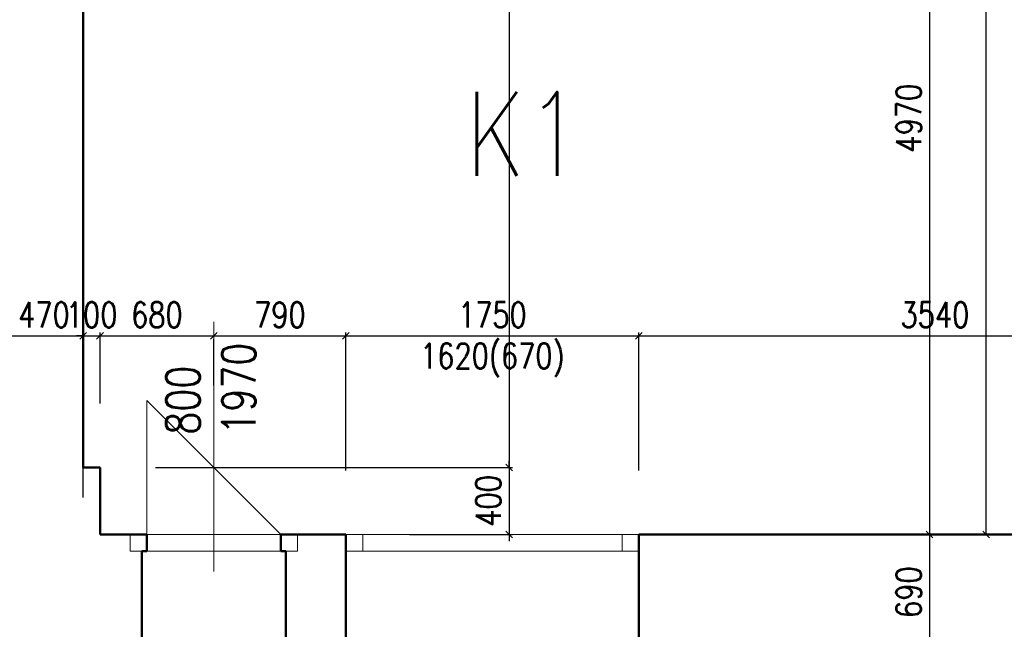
# Model space of a CAD drawing. Header units: millimetres. Extents: x -238874 to 551972, y -298952 to 658415.
# Tile 142 of 256: x 73048 to 78933, y 57083 to 60723. Entities that reach past the tile are written whole.
import ezdxf

# ---------------------------------------------------------------- set-up
doc = ezdxf.new("R2010")
doc.units = ezdxf.units.MM
doc.header["$LTSCALE"] = 20
doc.layers.add('CZ', color=255, linetype='Continuous')
doc.layers.add('KOTY', color=8, linetype='Continuous')
doc.layers.add('NOSNÉ', color=8, linetype='Continuous', lineweight=50)
doc.layers.add('PRUCHODY', color=7, linetype='Continuous', lineweight=18)
doc.styles.add('SIMPLEX', font='SIMPLEX.shx', dxfattribs={"width": 0.8, "bigfont": 'CAD13.shx'})
doc.styles.get("Standard").update_dxf_attribs({"font": 'simplex.shx', "width": 0.8})
doc.dimstyles.new('CKA', dxfattribs={"dimtxt": 200, "dimasz": 40, "dimexe": 20, "dimexo": 0.2, "dimgap": 50, "dimtad": 1, "dimdec": 0, "dimrnd": 1, "dimzin": 0, "dimdsep": 46, "dimtxsty": 'Standard', "dimblk1": 'OBLIQUE', "dimblk2": 'OBLIQUE', "dimsah": 1, "dimcen": 0.09, "dimclrd": 253, "dimclre": 253, "dimclrt": 253, "dimadec": 0, "dimazin": 0, "dimtfac": 1, "dimtdec": 0, "dimtix": 1, "dimtmove": 2, "dimatfit": 3, "dimfxl": 1, "dimtolj": 1, "dimtzin": 0, "dimarcsym": 0})

# ---------------------------------------------------------------- blocks, each defined once
blk = doc.blocks.new('_OBLIQUE')
at = {"color": 0, "linetype": 'ByBlock'}
blk.add_line((-0.5, -0.5), (0.5, 0.5), dxfattribs=at)
blk = doc.blocks.new('*D1181')
at = {"layer": 'DEFPOINTS', "color": 0, "transparency": 16777216}
for p in [(78824.8, 77550), (80288, 77550), (80288, 57650)]:
    blk.add_point(p, dxfattribs=at)
at = {"layer": 'KOTY', "lineweight": -2, "transparency": 16777216}
for p, q in [((79907.2, 77550), (78804.8, 77550)), ((78824.8, 57650), (78824.8, 77550))]:
    blk.add_line(p, q, dxfattribs=at)
at = {"layer": 'KOTY', "lineweight": -2, "transparency": 16777216, "xscale": 40, "yscale": 40, "zscale": 40}
for p, rotation in [((78824.8, 77550), 90), ((78824.8, 57650), 270)]:
    blk.add_blockref('_OBLIQUE', p, dxfattribs=dict(at, rotation=rotation))
at = {"layer": 'KOTY', "transparency": 16777216, "insert": (78699.8, 67600), "char_height": 150, "attachment_point": 5, "rotation": 90, "style": 'SIMPLEX'}
blk.add_mtext('\\A1;19900', dxfattribs=at)
blk = doc.blocks.new('*D1244')
at = {"layer": 'DEFPOINTS', "color": 0, "transparency": 16777216}
for p in [(79652.4, 62620), (78486.6, 57650), (80022.4, 57650)]:
    blk.add_point(p, dxfattribs=at)
at = {"layer": 'KOTY', "lineweight": -2, "transparency": 16777216}
for p, q in [((78486.6, 62620), (78486.6, 57650)), ((79641.6, 57650), (78466.6, 57650))]:
    blk.add_line(p, q, dxfattribs=at)
at = {"layer": 'KOTY', "lineweight": -2, "transparency": 16777216, "xscale": 40, "yscale": 40, "zscale": 40}
for p, rotation in [((78486.6, 62620), 90), ((78486.6, 57650), 270)]:
    blk.add_blockref('_OBLIQUE', p, dxfattribs=dict(at, rotation=rotation))
at = {"layer": 'KOTY', "transparency": 16777216, "insert": (78361.6, 60135), "char_height": 150, "attachment_point": 5, "rotation": 90, "style": 'SIMPLEX'}
blk.add_mtext('\\A1;4970', dxfattribs=at)
blk = doc.blocks.new('*D1245')
at = {"layer": 'DEFPOINTS', "color": 0, "transparency": 16777216}
for p in [(74678, 65080), (73478, 58050), (75974, 58050)]:
    blk.add_point(p, dxfattribs=at)
at = {"layer": 'KOTY', "lineweight": -2, "transparency": 16777216}
for p, q in [((75974, 65080), (75974, 58050)), ((73858.7, 58050), (75994, 58050))]:
    blk.add_line(p, q, dxfattribs=at)
at = {"layer": 'KOTY', "lineweight": -2, "transparency": 16777216, "xscale": 40, "yscale": 40, "zscale": 40}
for p, rotation in [((75974, 65080), 90), ((75974, 58050), 270)]:
    blk.add_blockref('_OBLIQUE', p, dxfattribs=dict(at, rotation=rotation))
at = {"layer": 'KOTY', "transparency": 16777216, "insert": (75849, 61565), "char_height": 150, "attachment_point": 5, "rotation": 90, "style": 'SIMPLEX'}
blk.add_mtext('\\A1;7030', dxfattribs=at)
blk = doc.blocks.new('*D1247')
at = {"layer": 'DEFPOINTS', "color": 0, "transparency": 16777216}
for p in [(80288, 58836.1), (76748, 57650), (80288, 57650)]:
    blk.add_point(p, dxfattribs=at)
at = {"layer": 'KOTY', "lineweight": -2, "transparency": 16777216}
for p, q in [((80288, 58030.8), (80288, 58856.1)), ((76748, 58836.1), (80288, 58836.1))]:
    blk.add_line(p, q, dxfattribs=at)
at = {"layer": 'KOTY', "lineweight": -2, "transparency": 16777216, "xscale": 40, "yscale": 40, "zscale": 40, "rotation": 180}
blk.add_blockref('_OBLIQUE', (76748, 58836.1), dxfattribs=at)
at = {"layer": 'KOTY', "lineweight": -2, "transparency": 16777216, "xscale": 40, "yscale": 40, "zscale": 40}
blk.add_blockref('_OBLIQUE', (80288, 58836.1), dxfattribs=at)
at = {"layer": 'KOTY', "transparency": 16777216, "insert": (78518, 58961.1), "char_height": 150, "attachment_point": 5, "style": 'SIMPLEX'}
blk.add_mtext('\\A1;3540', dxfattribs=at)
blk = doc.blocks.new('*D1248')
at = {"layer": 'DEFPOINTS', "color": 0, "transparency": 16777216}
for p in [(73478, 58050), (74998, 57650), (75974, 57650)]:
    blk.add_point(p, dxfattribs=at)
at = {"layer": 'KOTY', "lineweight": -2, "transparency": 16777216}
for p, q in [((75974, 58050), (75974, 58090)), ((75974, 58050), (75974, 57650)), ((75378.7, 57650), (75994, 57650)), ((75974, 57650), (75974, 57610))]:
    blk.add_line(p, q, dxfattribs=at)
at = {"layer": 'KOTY', "lineweight": -2, "transparency": 16777216, "xscale": 40, "yscale": 40, "zscale": 40}
for p, rotation in [((75974, 58050), 270), ((75974, 57650), 90)]:
    blk.add_blockref('_OBLIQUE', p, dxfattribs=dict(at, rotation=rotation))
at = {"layer": 'KOTY', "transparency": 16777216, "insert": (75849, 57850), "char_height": 150, "attachment_point": 5, "rotation": 90, "style": 'SIMPLEX'}
blk.add_mtext('\\A1;400', dxfattribs=at)
blk = doc.blocks.new('*D1250')
at = {"layer": 'DEFPOINTS', "color": 0, "transparency": 16777216}
for p in [(73428, 58836.1), (72958, 57490), (73428, 57490)]:
    blk.add_point(p, dxfattribs=at)
at = {"layer": 'KOTY', "lineweight": -2, "transparency": 16777216}
for p, q in [((73428, 57870.8), (73428, 58856.1)), ((72958, 58836.1), (73428, 58836.1))]:
    blk.add_line(p, q, dxfattribs=at)
at = {"layer": 'KOTY', "lineweight": -2, "transparency": 16777216, "xscale": 40, "yscale": 40, "zscale": 40, "rotation": 180}
blk.add_blockref('_OBLIQUE', (72958, 58836.1), dxfattribs=at)
at = {"layer": 'KOTY', "lineweight": -2, "transparency": 16777216, "xscale": 40, "yscale": 40, "zscale": 40}
blk.add_blockref('_OBLIQUE', (73428, 58836.1), dxfattribs=at)
at = {"layer": 'KOTY', "transparency": 16777216, "insert": (73193, 58961.1), "char_height": 150, "attachment_point": 5, "style": 'SIMPLEX'}
blk.add_mtext('\\A1;470', dxfattribs=at)
blk = doc.blocks.new('*D1251')
at = {"layer": 'DEFPOINTS', "color": 0, "transparency": 16777216}
for p in [(73528, 58836.1), (73528, 58050), (73428, 57490)]:
    blk.add_point(p, dxfattribs=at)
at = {"layer": 'KOTY', "lineweight": -2, "transparency": 16777216}
for p, q in [((73528, 58430.8), (73528, 58856.1)), ((73428, 58836.1), (73388, 58836.1)), ((73428, 58836.1), (73528, 58836.1)), ((73528, 58836.1), (73568, 58836.1))]:
    blk.add_line(p, q, dxfattribs=at)
at = {"layer": 'KOTY', "lineweight": -2, "transparency": 16777216, "xscale": 40, "yscale": 40, "zscale": 40}
blk.add_blockref('_OBLIQUE', (73428, 58836.1), dxfattribs=at)
at = {"layer": 'KOTY', "lineweight": -2, "transparency": 16777216, "xscale": 40, "yscale": 40, "zscale": 40, "rotation": 180}
blk.add_blockref('_OBLIQUE', (73528, 58836.1), dxfattribs=at)
at = {"layer": 'KOTY', "transparency": 16777216, "insert": (73478, 58961.1), "char_height": 150, "attachment_point": 5, "style": 'SIMPLEX'}
blk.add_mtext('\\A1;100', dxfattribs=at)
blk = doc.blocks.new('*D1252')
at = {"layer": 'DEFPOINTS', "color": 0, "transparency": 16777216}
for p in [(74208, 58918.9), (74208, 58836.1), (73528, 58050)]:
    blk.add_point(p, dxfattribs=at)
at = {"layer": 'KOTY', "lineweight": -2, "transparency": 16777216}
for p, q in [((73528, 58836.1), (74208, 58836.1)), ((74208, 58538.2), (74208, 58816.1))]:
    blk.add_line(p, q, dxfattribs=at)
at = {"layer": 'KOTY', "lineweight": -2, "transparency": 16777216, "xscale": 40, "yscale": 40, "zscale": 40, "rotation": 180}
blk.add_blockref('_OBLIQUE', (73528, 58836.1), dxfattribs=at)
at = {"layer": 'KOTY', "lineweight": -2, "transparency": 16777216, "xscale": 40, "yscale": 40, "zscale": 40}
blk.add_blockref('_OBLIQUE', (74208, 58836.1), dxfattribs=at)
at = {"layer": 'KOTY', "transparency": 16777216, "insert": (73868, 58961.1), "char_height": 150, "attachment_point": 5, "style": 'SIMPLEX'}
blk.add_mtext('\\A1;680', dxfattribs=at)
blk = doc.blocks.new('*D1253')
at = {"layer": 'DEFPOINTS', "color": 0, "transparency": 16777216}
for p in [(74208, 58918.9), (74998, 58836.1), (74998, 57650)]:
    blk.add_point(p, dxfattribs=at)
at = {"layer": 'KOTY', "lineweight": -2, "transparency": 16777216}
for p, q in [((74998, 58030.8), (74998, 58856.1)), ((74208, 58836.1), (74998, 58836.1))]:
    blk.add_line(p, q, dxfattribs=at)
at = {"layer": 'KOTY', "lineweight": -2, "transparency": 16777216, "xscale": 40, "yscale": 40, "zscale": 40, "rotation": 180}
blk.add_blockref('_OBLIQUE', (74208, 58836.1), dxfattribs=at)
at = {"layer": 'KOTY', "lineweight": -2, "transparency": 16777216, "xscale": 40, "yscale": 40, "zscale": 40}
blk.add_blockref('_OBLIQUE', (74998, 58836.1), dxfattribs=at)
at = {"layer": 'KOTY', "transparency": 16777216, "insert": (74603, 58961.1), "char_height": 150, "attachment_point": 5, "style": 'SIMPLEX'}
blk.add_mtext('\\A1;790', dxfattribs=at)
blk = doc.blocks.new('*D1254')
at = {"layer": 'DEFPOINTS', "color": 0, "transparency": 16777216}
for p in [(76748, 58836.1), (74998, 57650), (76748, 57650)]:
    blk.add_point(p, dxfattribs=at)
at = {"layer": 'KOTY', "lineweight": -2, "transparency": 16777216}
for p, q in [((76748, 58030.8), (76748, 58856.1)), ((74998, 58836.1), (76748, 58836.1))]:
    blk.add_line(p, q, dxfattribs=at)
at = {"layer": 'KOTY', "lineweight": -2, "transparency": 16777216, "xscale": 40, "yscale": 40, "zscale": 40, "rotation": 180}
blk.add_blockref('_OBLIQUE', (74998, 58836.1), dxfattribs=at)
at = {"layer": 'KOTY', "lineweight": -2, "transparency": 16777216, "xscale": 40, "yscale": 40, "zscale": 40}
blk.add_blockref('_OBLIQUE', (76748, 58836.1), dxfattribs=at)
at = {"layer": 'KOTY', "transparency": 16777216, "insert": (75873, 58961.1), "char_height": 150, "attachment_point": 5, "style": 'SIMPLEX'}
blk.add_mtext('\\A1;1750', dxfattribs=at)
blk = doc.blocks.new('*D1258')
at = {"layer": 'DEFPOINTS', "color": 0, "transparency": 16777216}
for p in [(80022.4, 57650), (78486.6, 56960), (80022.4, 56960)]:
    blk.add_point(p, dxfattribs=at)
at = {"layer": 'KOTY', "lineweight": -2, "transparency": 16777216}
for p, q in [((78486.6, 57650), (78486.6, 56960)), ((79641.6, 56960), (78466.6, 56960))]:
    blk.add_line(p, q, dxfattribs=at)
at = {"layer": 'KOTY', "lineweight": -2, "transparency": 16777216, "xscale": 40, "yscale": 40, "zscale": 40}
for p, rotation in [((78486.6, 57650), 90), ((78486.6, 56960), 270)]:
    blk.add_blockref('_OBLIQUE', p, dxfattribs=dict(at, rotation=rotation))
at = {"layer": 'KOTY', "transparency": 16777216, "insert": (78361.6, 57305), "char_height": 150, "attachment_point": 5, "rotation": 90, "style": 'SIMPLEX'}
blk.add_mtext('\\A1;690', dxfattribs=at)

msp = doc.modelspace()

# ---------------------------------------------------------------- linework, layer by layer
at = {"layer": 'KOTY'}
for p in [(74997.962, 57379.628), (76747.962, 57379.628)]:
    msp.add_point(p, dxfattribs=at)
at = {"layer": 'NOSNÉ'}
for p, q in [((73427.962, 63191.415), (73427.962, 58050.047)), ((73427.962, 58050.047), (73527.962, 58050.047)), ((73527.962, 58050.047), (73527.962, 57650.047)), ((73527.962, 57650.047), (73807.962, 57650.047)), ((73807.962, 57650.047), (73707.962, 57650.047)), ((73807.962, 57550.047), (73807.962, 57650.047)), ((74607.962, 57550.047), (74607.962, 57650.047)), ((74607.962, 57650.047), (74997.962, 57650.047)), ((74997.962, 56960.047), (74997.962, 57650.047)), ((76747.962, 57650.047), (80287.962, 57650.047)), ((76747.962, 56960.047), (76747.962, 57650.047)), ((73777.962, 56960.047), (73777.962, 57550.047)), ((73807.962, 57550.047), (73777.962, 57550.047)), ((74607.962, 57550.047), (74637.962, 57550.047)), ((74637.962, 57550.047), (74637.962, 56960.047))]:
    msp.add_line(p, q, dxfattribs=at)
at = {"layer": 'PRUCHODY'}
for p, q in [((74207.962, 57428.937), (74207.962, 58918.937)), ((73807.962, 57650.047), (73807.962, 58450.047)), ((73807.962, 58450.047), (74607.962, 57650.047)), ((73707.962, 57550.047), (73707.962, 57650.047)), ((73807.962, 57650.047), (74607.962, 57650.047)), ((74707.962, 57650.047), (74707.962, 57550.047)), ((74997.962, 57650.047), (76747.962, 57650.047)), ((75097.962, 57650.047), (75097.962, 57550.047)), ((76647.962, 57650.047), (76647.962, 57550.047)), ((73707.962, 57550.047), (73777.962, 57550.047)), ((73807.962, 57550.047), (74607.962, 57550.047)), ((74637.962, 57550.047), (74707.962, 57550.047)), ((74707.962, 57550.047), (74637.962, 57550.047)), ((74997.962, 57550.047), (76747.962, 57550.047))]:
    msp.add_line(p, q, dxfattribs=at)

# ---------------------------------------------------------------- texts
at = {"layer": 'CZ', "color": 7, "width": 0.8}
msp.add_text(' K1', height=500, dxfattribs=at).set_placement((75437.089, 59791.692))
at = {"layer": 'CZ', "color": 7, "insert": (73924.06, 58245.596), "char_height": 200, "width": 1830.1, "attachment_point": 1, "rotation": 90}
msp.add_mtext('800\\P1970', dxfattribs=at)
at = {"layer": 'KOTY', "insert": (75872.962, 58690.646), "char_height": 150, "attachment_point": 5, "style": 'SIMPLEX'}
msp.add_mtext('1620(670)', dxfattribs=at)

# ---------------------------------------------------------------- dimensions: what is measured, and where the dimension line sits
at = {"layer": 'KOTY'}
for base, p1, p2, angle, text, picture, middle in [((78824.756, 77550.047), (80287.962, 57650.047), (80287.962, 77550.047), 90, '19900', '*D1181', (78699.756, 67600.047)), ((75974.048, 58050.047), (74677.962, 65080.047), (73477.962, 58050.047), 270, '7030', '*D1245', (75849.048, 61565.047)), ((78486.633, 57650.047), (79652.393, 62620.047), (80022.393, 57650.047), 90, '4970', '*D1244', (78361.633, 60135.047)), ((75974.048, 57650.047), (73477.962, 58050.047), (74997.962, 57650.047), 270, '400', '*D1248', (75849.048, 57850.047)), ((78486.633, 56960.047), (80022.393, 57650.047), (80022.393, 56960.047), 90, '690', '*D1258', (78361.633, 57305.047))]:
    dim = msp.add_linear_dim(base=base, p1=p1, p2=p2, angle=angle, text=text, dimstyle='CKA', override={"dimtxt": 150, "dimexo": 380.774374, "dimtxsty": 'SIMPLEX', "dimse1": 1, "dimclrd": 256, "dimclre": 256, "dimclrt": 256}, dxfattribs=at)
    dim.commit()
    dim.dimension.update_dxf_attribs({"geometry": picture, "text_midpoint": middle})
for base, p1, p2, text, picture, middle in [((73427.962, 58836.065), (72957.962, 57490.047), (73427.962, 57490.047), '470', '*D1250', (73192.962, 58961.065)), ((73527.962, 58836.065), (73427.962, 57490.047), (73527.962, 58050.047), '100', '*D1251', (73477.962, 58961.065)), ((74207.962, 58836.065), (73527.962, 58050.047), (74207.962, 58918.937), '680', '*D1252', (73867.962, 58961.065)), ((74997.962, 58836.065), (74207.962, 58918.937), (74997.962, 57650.047), '790', '*D1253', (74602.962, 58961.065)), ((76747.962, 58836.065), (74997.962, 57650.047), (76747.962, 57650.047), '1750', '*D1254', (75872.962, 58961.065)), ((80287.962, 58836.065), (76747.962, 57650.047), (80287.962, 57650.047), '3540', '*D1247', (78517.962, 58961.065))]:
    dim = msp.add_linear_dim(base=base, p1=p1, p2=p2, text=text, dimstyle='CKA', override={"dimtxt": 150, "dimexo": 380.774374, "dimtxsty": 'SIMPLEX', "dimse1": 1, "dimclrd": 256, "dimclre": 256, "dimclrt": 256}, dxfattribs=at)
    dim.commit()
    dim.dimension.update_dxf_attribs({"geometry": picture, "text_midpoint": middle})

doc.saveas('drawing.dxf')
